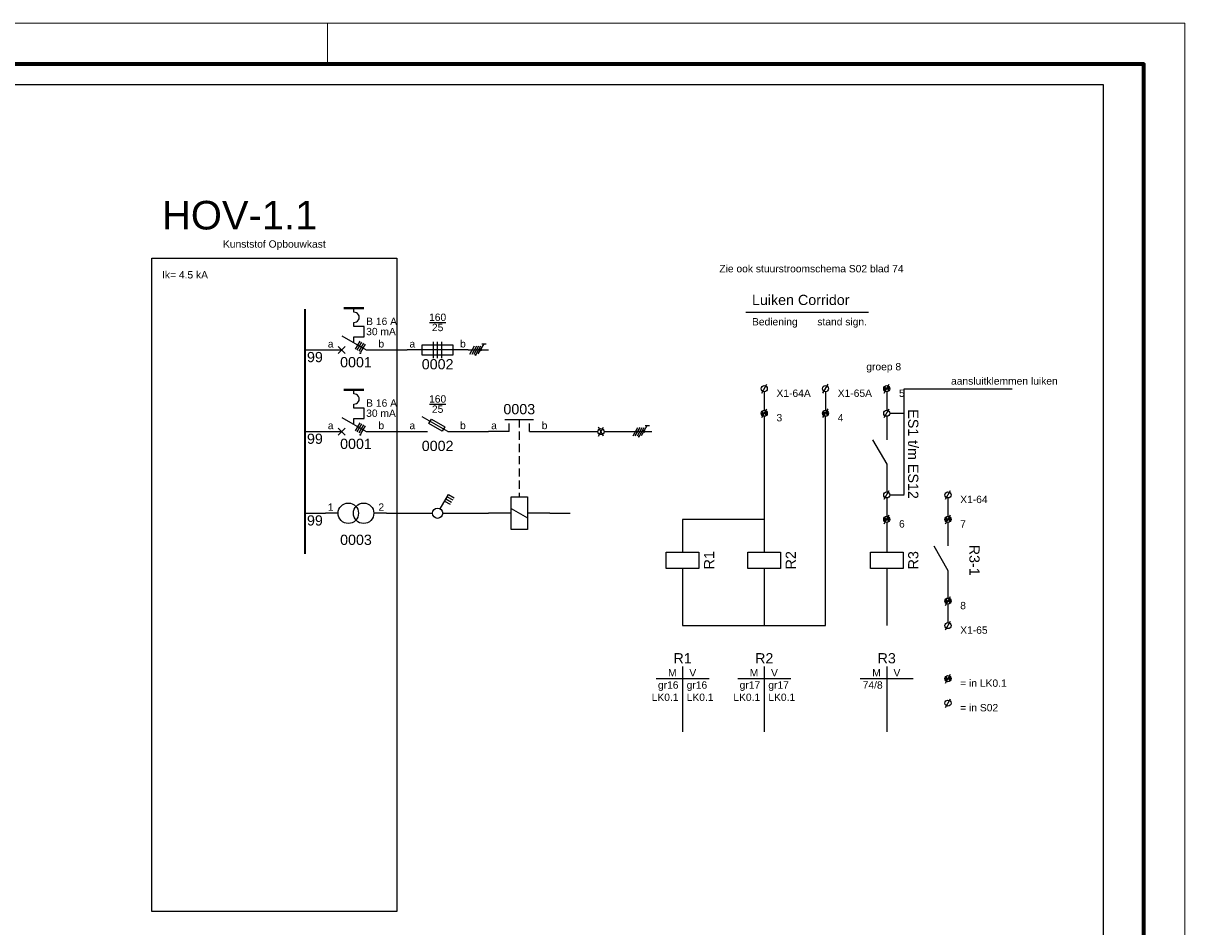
# Model space of a CAD drawing. Header units: millimetres. Extents: x -237800 to -118900, y -84100 to 8992.
# Tile 45 of 45: x -147350 to -118900, y -22126 to 0. Entities that reach past the tile are written whole.
import ezdxf
from ezdxf.enums import TextEntityAlignment as Align

# ---------------------------------------------------------------- set-up
doc = ezdxf.new("R2010")
doc.units = ezdxf.units.MM
doc.linetypes.add('RVB_ALG_1xLong', pattern=[6, 4, -2])
doc.layers.add('6-.--.--_Installaties_elektrotechnisch', color=3, linetype='Continuous')
doc.layers.add('RVB_ALG_TEKENBLAD_ALGEMEEN', color=2, linetype='Continuous')
doc.styles.add('RVB_ALG 01.8mm_RE', font='arial.ttf', dxfattribs={"height": 1.8})
doc.styles.get("Standard").update_dxf_attribs({"font": 'arial.ttf'})

# ---------------------------------------------------------------- blocks, each defined once
blk = doc.blocks.new('*U229')
h = blk.add_hatch(color=0)
edge = h.paths.add_edge_path()
edge.add_arc((-6.44, -0.79), 0.25, 0, 360)
at = {"color": 0}
for p, q in [((-7.62, 0.18), (-6.47, 2.18)), ((-7.19, -0.07), (-6.04, 1.93)), ((-6.75, -0.32), (-5.6, 1.68)), ((-6.32, -0.57), (-5.17, 1.43))]:
    blk.add_line(p, q, dxfattribs=at)
blk = doc.blocks.new('*U169')
at = {"color": 1, "linetype": 'Continuous', "lineweight": -2, "transparency": 16777216}
blk.add_line((5.5, 6.75), (9.5, 6.75), dxfattribs=at)
at = {"color": 0, "linetype": 'Continuous', "lineweight": -2, "transparency": 16777216}
for p, q in [((15, 0), (0, 0)), ((3.75, 1.25), (11.25, 1.25)), ((3.75, -1.25), (3.75, 1.25)), ((11.25, 1.25), (11.25, -1.25)), ((11.25, -1.25), (3.75, -1.25))]:
    blk.add_line(p, q, dxfattribs=at)
at = {"color": 1, "linetype": 'Continuous', "lineweight": -2, "transparency": 16777216}
for tag, p in [('E_SCHRPTR', (7.5, 8)), ('E_SMLTPTR', (7.5, 5.5))]:
    blk.add_attdef(tag, text='', height=1.8, dxfattribs=at).set_placement(p, align=Align.MIDDLE_CENTER)
blk.add_attdef('E_ASK1', text='', height=1.8, dxfattribs=at).set_placement((2, 1.5), align=Align.MIDDLE_RIGHT)
blk.add_attdef('E_ASK2', text='', height=1.8, dxfattribs=at).set_placement((13, 1.5), align=Align.MIDDLE_LEFT)
at = {"color": 2, "linetype": 'Continuous', "lineweight": -2, "transparency": 16777216}
blk.add_attdef('E_ICODE', text='', height=2.5, dxfattribs=at).set_placement((7.5, -3.5), align=Align.MIDDLE_CENTER)
blk = doc.blocks.new('*U166')
at = {"linetype": 'Continuous', "transparency": 16777216}
for p, q in [((0, 0), (4, 0)), ((4.88, 0.88), (3.12, -0.88)), ((3.12, 0.88), (4.88, -0.88))]:
    blk.add_line(p, q, dxfattribs=at)
at = {"linetype": 'Continuous', "transparency": 16777216, "const_width": 0.5}
blk.add_lwpolyline([(4.5, 10.23), (9.5, 10.23)], dxfattribs=at)
at = {"linetype": 'Continuous', "transparency": 16777216}
blk.add_lwpolyline([(7, 1.73), (7, 3.23), (9.5, 3.23), (9.5, 5.73), (7, 5.73), (7, 6.73, 1.040388), (7, 9.23), (7, 10.23)], format="xyb", dxfattribs=at)
blk.add_lwpolyline([(4, 3.46), (10, 0), (15, 0)], dxfattribs=at)
at = {"color": 1, "linetype": 'Continuous', "transparency": 16777216}
for tag, p in [('E_AMP', (10, 7)), ('E_ARDLK', (10, 4.5)), ('E_ASK_2', (13, 1.5))]:
    blk.add_attdef(tag, text='', height=1.8, dxfattribs=at).set_placement(p, align=Align.MIDDLE_LEFT)
blk.add_attdef('E_ASK_1', text='', height=1.8, dxfattribs=at).set_placement((2, 1.5), align=Align.MIDDLE_RIGHT)
at = {"color": 2, "linetype": 'Continuous', "transparency": 16777216}
blk.add_attdef('E_ICODE', text='', height=2.5, dxfattribs=at).set_placement((7.5, -3), align=Align.MIDDLE_CENTER)
blk = doc.blocks.new('*U139')
at = {"color": 0}
for p, q in [((0, 0), (5, 0)), ((20, 0), (25, 0)), ((40, 0), (45, 0))]:
    blk.add_line(p, q, dxfattribs=at)
at = {"color": 0, "linetype": 'Continuous', "lineweight": 35, "const_width": 0.5}
blk.add_lwpolyline([(0, -10), (0, 10)], dxfattribs=at)
at = {"color": 1, "linetype": 'Continuous', "lineweight": 18}
blk.add_attdef('L', text='', height=1.8, dxfattribs=at).set_placement((-0.5, 0.5), align=Align.BOTTOM_RIGHT)
at = {"color": 2, "linetype": 'Continuous', "lineweight": 18}
blk.add_attdef('GR', text='', height=2.5, dxfattribs=at).set_placement((0.5, -0.5), align=Align.TOP_LEFT)
blk = doc.blocks.new('*U235')
h = blk.add_hatch(color=0)
edge = h.paths.add_edge_path()
edge.add_arc((-3.2, -1.22), 0.25, 0, 360)
at = {"color": 0}
for p, q in [((-4.58, -1), (-3.43, 1)), ((-4.08, -1), (-2.93, 1)), ((-3.58, -1), (-2.43, 1)), ((-3.08, -1), (-1.93, 1)), ((-2.57, -0.99), (-1.14, 1.5)), ((-1.64, 1.5), (-0.64, 1.5))]:
    blk.add_line(p, q, dxfattribs=at)
blk.add_circle((-2, 0), 0.25, dxfattribs=at)
blk = doc.blocks.new('*U168')
at = {"color": 1, "linetype": 'Continuous', "lineweight": -2, "transparency": 16777216}
blk.add_line((5.5, 6.75), (9.5, 6.75), dxfattribs=at)
at = {"color": 0, "linetype": 'Continuous', "lineweight": -2, "transparency": 16777216}
for p, q in [((10, 0), (3.75, 3.61)), ((5.36, 1.96), (5.98, 3.04)), ((5.98, 3.04), (9.23, 1.17)), ((0, 0), (5, 0)), ((8.6, 0.08), (5.36, 1.96)), ((9.23, 1.17), (8.6, 0.08)), ((10, 0), (15, 0))]:
    blk.add_line(p, q, dxfattribs=at)
at = {"color": 1, "linetype": 'Continuous', "lineweight": -2, "transparency": 16777216}
for tag, p in [('E_SCHRPTR', (7.5, 8)), ('E_SMLTPTR', (7.5, 5.5))]:
    blk.add_attdef(tag, text='', height=1.8, dxfattribs=at).set_placement(p, align=Align.MIDDLE_CENTER)
blk.add_attdef('E_ASK1', text='', height=1.8, dxfattribs=at).set_placement((2, 1.5), align=Align.MIDDLE_RIGHT)
blk.add_attdef('E_ASK2', text='', height=1.8, dxfattribs=at).set_placement((13, 1.5), align=Align.MIDDLE_LEFT)
at = {"color": 2, "linetype": 'Continuous', "lineweight": -2, "transparency": 16777216}
blk.add_attdef('E_ICODE', text='', height=2.5, dxfattribs=at).set_placement((7.5, -3.5), align=Align.MIDDLE_CENTER)
blk = doc.blocks.new('*U209')
at = {"color": 0}
for p, q in [((4, 3), (11, 3)), ((5, 0), (0, 0)), ((5, 0), (5, 2)), ((10, 0), (10, 2)), ((10, 0), (15, 0)), ((5.5, -18.85), (9.5, -21.15)), ((5.5, -20), (0, -20)), ((15, -20), (9.5, -20))]:
    blk.add_line(p, q, dxfattribs=at)
at = {"linetype": 'RVB_ALG_1xLong', "ltscale": 0.5}
blk.add_line((7.5, 3), (7.5, -16), dxfattribs=at)
at = {"color": 0}
blk.add_lwpolyline([(5.5, -16), (9.5, -16), (9.5, -24), (5.5, -24)], close=True, dxfattribs=at)
at = {"color": 2}
blk.add_attdef('E_ICODE', text='', height=2.5, dxfattribs=at).set_placement((7.5, 5.5), align=Align.MIDDLE_CENTER)
at = {"color": 1, "lineweight": 18}
blk.add_attdef('E_ASK1', text='', height=1.8, dxfattribs=at).set_placement((2, 1.5), align=Align.MIDDLE_RIGHT)
blk.add_attdef('E_ASK2', text='', height=1.8, dxfattribs=at).set_placement((13, 1.5), align=Align.MIDDLE_LEFT)
blk = doc.blocks.new('*U135')
for p, q in [((0, 0), (6.75, 0)), ((8.25, 0), (15, 0))]:
    blk.add_line(p, q)
at = {"color": 0, "linetype": 'Continuous'}
blk.add_line((6.88, -1.08), (8.12, 1.08), dxfattribs=at)
at = {"color": 0, "linetype": 'Continuous', "ltscale": 5}
blk.add_line((8.12, -1.08), (6.88, 1.08), dxfattribs=at)
at = {"color": 0, "linetype": 'Continuous'}
blk.add_circle((7.5, 0), 0.75, dxfattribs=at)
blk = doc.blocks.new('*U140')
at = {"color": 0}
for p, q in [((0, 0), (5, 0)), ((20, 0), (25, 0)), ((40, 0), (45, 0)), ((60, 0), (65, 0)), ((80, 0), (85, 0))]:
    blk.add_line(p, q, dxfattribs=at)
at = {"color": 0, "linetype": 'Continuous', "lineweight": 35, "const_width": 0.5}
blk.add_lwpolyline([(0, -10), (0, 10)], dxfattribs=at)
at = {"color": 1, "linetype": 'Continuous', "lineweight": 18}
blk.add_attdef('L', text='', height=1.8, dxfattribs=at).set_placement((-0.5, 0.5), align=Align.BOTTOM_RIGHT)
at = {"color": 2, "linetype": 'Continuous', "lineweight": 18}
blk.add_attdef('GR', text='', height=2.5, dxfattribs=at).set_placement((0.5, -0.5), align=Align.TOP_LEFT)
blk = doc.blocks.new('*U141')
at = {"color": 0}
for p, q in [((0, 0), (5, 0)), ((20, 0), (25, 0)), ((40, 0), (45, 0)), ((60, 0), (65, 0))]:
    blk.add_line(p, q, dxfattribs=at)
at = {"color": 0, "linetype": 'Continuous', "lineweight": 35, "const_width": 0.5}
blk.add_lwpolyline([(0, -10), (0, 10)], dxfattribs=at)
at = {"color": 1, "linetype": 'Continuous', "lineweight": 18}
blk.add_attdef('L', text='', height=1.8, dxfattribs=at).set_placement((-0.5, 0.5), align=Align.BOTTOM_RIGHT)
at = {"color": 2, "linetype": 'Continuous', "lineweight": 18}
blk.add_attdef('GR', text='', height=2.5, dxfattribs=at).set_placement((0.5, -0.5), align=Align.TOP_LEFT)
blk = doc.blocks.new('*U137')
at = {"color": 0, "linetype": 'Continuous'}
for p, q in [((8.12, 1.08), (10.16, 4.6)), ((9.22, 2.98), (10.57, 2.2)), ((9.53, 3.52), (10.88, 2.74)), ((9.84, 4.06), (11.2, 3.28)), ((10.16, 4.6), (11.51, 3.82))]:
    blk.add_line(p, q, dxfattribs=at)
for p, q in [((0, 0), (6.25, 0)), ((8.75, 0), (15, 0))]:
    blk.add_line(p, q)
blk.add_circle((7.5, 0), 1.25, dxfattribs=at)
at = {"color": 1, "linetype": 'Continuous'}
blk.add_attdef('E_SLET', text='', height=1.8, dxfattribs=at).set_placement((8.75, 4.5), align=Align.MIDDLE_CENTER)
blk.add_attdef('E_AMP', text='', height=1.8, dxfattribs=at).set_placement((9.5, -1.5), align=Align.MIDDLE_LEFT)
blk = doc.blocks.new('*U145')
at = {"color": 0, "transparency": 16777216}
for p, q in [((3.125, 0), (0, 0)), ((15, 0), (11.875, 0))]:
    blk.add_line(p, q, dxfattribs=at)
at = {"transparency": 16777216}
for centre in [(5.625, 0), (9.375, 0)]:
    blk.add_circle(centre, 2.5, dxfattribs=at)
at = {"color": 1, "lineweight": 18, "transparency": 16777216}
blk.add_attdef('E_ASK1', text='', height=1.8, dxfattribs=at).set_placement((2, 1.5), align=Align.MIDDLE_RIGHT)
blk.add_attdef('E_ASK2', text='', height=1.8, dxfattribs=at).set_placement((13, 1.5), align=Align.MIDDLE_LEFT)
at = {"color": 2, "transparency": 16777216}
blk.add_attdef('E_ICODE', text='', height=2.5, dxfattribs=at).set_placement((7.5, -6.5), align=Align.MIDDLE_CENTER)
blk = doc.blocks.new('*U232')
at = {"color": 0}
for p, q in [((-8.5, -2), (-8.5, 2)), ((-7.5, -2), (-7.5, 2)), ((-6.5, -2), (-6.5, 2))]:
    blk.add_line(p, q, dxfattribs=at)
blk = doc.blocks.new('*U144')
at = {"transparency": 16777216}
blk.add_line((0, 0), (4, 0), dxfattribs=at)
blk.add_lwpolyline([(4, 3.46), (10, 0), (15, 0)], dxfattribs=at)
at = {"color": 1, "linetype": 'Continuous', "transparency": 16777216}
blk.add_attdef('E_SLET', text='', height=1.8, dxfattribs=at).set_placement((8.75, 4.5), align=Align.MIDDLE_CENTER)
at = {"color": 1, "lineweight": 18, "transparency": 16777216}
blk.add_attdef('E_ASK1', text='', height=1.8, dxfattribs=at).set_placement((2, 1.5), align=Align.MIDDLE_RIGHT)
blk.add_attdef('E_ASK2', text='', height=1.8, dxfattribs=at).set_placement((13, 1.5), align=Align.MIDDLE_LEFT)
at = {"color": 1, "linetype": 'Continuous', "transparency": 16777216}
blk.add_attdef('E_AMP', text='', height=1.8, dxfattribs=at).set_placement((9.5, -1.5), align=Align.MIDDLE_LEFT)
at = {"color": 2, "transparency": 16777216}
blk.add_attdef('E_ICODE', text='', height=2.5, dxfattribs=at).set_placement((7.5, -6.5), align=Align.MIDDLE_CENTER)
blk = doc.blocks.new('*U146')
at = {"color": 0, "transparency": 16777216}
for p, q in [((5.5, 0), (0, 0)), ((15, 0), (9.5, 0))]:
    blk.add_line(p, q, dxfattribs=at)
blk.add_lwpolyline([(5.5, 4), (9.5, 4), (9.5, -4), (5.5, -4)], close=True, dxfattribs=at)
at = {"color": 1, "lineweight": 18, "transparency": 16777216}
blk.add_attdef('E_ASK1', text='', height=1.8, dxfattribs=at).set_placement((2, 1.5), align=Align.MIDDLE_RIGHT)
blk.add_attdef('E_ASK2', text='', height=1.8, dxfattribs=at).set_placement((13, 1.5), align=Align.MIDDLE_LEFT)
at = {"color": 2, "transparency": 16777216}
blk.add_attdef('E_ICODE', text='', height=2.5, dxfattribs=at).set_placement((7.5, -6.5), align=Align.MIDDLE_CENTER)
blk = doc.blocks.new('6-.--.--_Relais_Contactverwijzing')
at = {"color": 0, "transparency": 16777216}
for points in [[(0, 0), (0, -16)], [(-6.5, -3), (6.5, -3)]]:
    blk.add_lwpolyline(points, dxfattribs=at)
at = {"color": 1, "transparency": 16777216}
for s, p in [('M', (-2.5, -3)), ('V', (2.5, -3))]:
    blk.add_text(s, height=1.8, dxfattribs=at).set_placement(p, align=Align.BOTTOM_CENTER)
at = {"color": 2, "transparency": 16777216}
blk.add_attdef('E_ICODE', text='', height=2.5, dxfattribs=at).set_placement((0, 0), align=Align.BOTTOM_CENTER)
at = {"color": 1, "transparency": 16777216}
for tag, p in [('M_01', (-1, -6)), ('M_02', (-1, -9)), ('M_03', (-1, -12)), ('M_04', (-1, -15))]:
    blk.add_attdef(tag, text='', height=1.8, dxfattribs=at).set_placement(p, align=Align.BOTTOM_RIGHT)
for tag, p in [('V_01', (1, -6)), ('V_02', (1, -9)), ('V_03', (1, -12)), ('V_04', (1, -15))]:
    blk.add_attdef(tag, text='', height=1.8, rotation=360, dxfattribs=at).set_placement(p, align=Align.BOTTOM_LEFT)
blk = doc.blocks.new('*U40')
at = {"color": 1, "linetype": 'Continuous', "lineweight": -2, "transparency": 16777216}
blk.add_line((-0.62, -1.08), (0.62, 1.08), dxfattribs=at)
blk.add_circle((0, 0), 0.75, dxfattribs=at)
at = {"color": 1, "linetype": 'Continuous', "lineweight": -2, "transparency": 16777216, "style": 'RVB_ALG 01.8mm_RE'}
for tag, p in [('E_VRDINR', (3, 3)), ('E_GRP', (3, 0.5)), ('E_BST', (3, -2)), ('E_AMP', (3, -4.5))]:
    blk.add_attdef(tag, p, '', height=1.8, dxfattribs=at)
blk = doc.blocks.new('*U142')
at = {"linetype": 'Continuous', "lineweight": -2, "transparency": 16777216}
h = blk.add_hatch(color=1, dxfattribs=at)
h.dxf.hatch_style = 1
h.paths.add_polyline_path([(0, 0), (-0.38, 0.65, 0.267949), (-0.75, 0, 0.267949), (-0.38, -0.65)])
h = blk.add_hatch(color=1, dxfattribs=at)
h.dxf.hatch_style = 1
h.paths.add_polyline_path([(0.37, 0.65), (0, 0), (0.37, -0.65, 0.267949), (0.75, 0, 0.267949)])
at = {"color": 1, "linetype": 'Continuous', "lineweight": -2, "transparency": 16777216}
blk.add_line((-0.62, -1.08), (0.62, 1.08), dxfattribs=at)
blk.add_circle((0, 0), 0.75, dxfattribs=at)
at = {"color": 1, "linetype": 'Continuous', "lineweight": -2, "transparency": 16777216, "style": 'RVB_ALG 01.8mm_RE'}
for tag, p in [('E_VRDINR', (3, 3)), ('E_GRP', (3, 0.5)), ('E_BST', (3, -2)), ('E_AMP', (3, -4.5))]:
    blk.add_attdef(tag, p, '', height=1.8, dxfattribs=at)
blk = doc.blocks.new('*U217')
at = {"color": 1, "linetype": 'Continuous', "lineweight": 18}
blk.add_lwpolyline([(-1189, 0), (0, 0), (0, 841), (-1189, 841)], close=True, dxfattribs=at)
at = {"color": 1, "linetype": 'Continuous', "lineweight": 18, "flags": 128}
blk.add_lwpolyline([(-210, 841), (-210, 831)], dxfattribs=at)
at = {"color": 5, "linetype": 'Continuous', "lineweight": 70}
blk.add_lwpolyline([(-1169, 10), (-10, 10), (-10, 831), (-1169, 831)], close=True, dxfattribs=at)

msp = doc.modelspace()

# ---------------------------------------------------------------- linework, layer by layer
at = {"layer": '6-.--.--_Installaties_elektrotechnisch', "transparency": 16777216}
msp.add_line((-129650, -7075), (-126650, -7075), dxfattribs=at)
at = {"layer": '6-.--.--_Installaties_elektrotechnisch', "color": 1, "linetype": 'RVB_ALG_1xLong', "transparency": 16777216}
msp.add_lwpolyline([(-144200, -5750), (-138200, -5750), (-138200, -21750), (-144200, -21750)], close=True, dxfattribs=at)
at = {"layer": '6-.--.--_Installaties_elektrotechnisch', "transparency": 16777216}
for points in [[(-129200, -9025), (-129200, -9475)], [(-127700, -9025), (-127700, -9475)], [(-126200, -9025), (-126200, -9475)], [(-131200, -13900), (-131200, -14750), (-127700, -14750), (-127700, -9625)], [(-129200, -9625), (-129200, -12400)], [(-126200, -9625), (-126200, -9800)], [(-126200, -11300), (-126200, -11475)], [(-126200, -11625), (-126200, -12075)], [(-124700, -11625), (-124700, -12075)], [(-129200, -12150), (-131200, -12150), (-131200, -12400)], [(-126200, -12225), (-126200, -12400)], [(-124700, -12225), (-124700, -12400)], [(-129200, -13900), (-129200, -14750)], [(-126200, -13900), (-126200, -14750)], [(-124700, -13900), (-124700, -14075)], [(-124700, -14225), (-124700, -14675)]]:
    msp.add_lwpolyline(points, dxfattribs=at)
at = {"layer": '6-.--.--_Installaties_elektrotechnisch', "color": 1, "linetype": 'RVB_ALG_1xLong', "transparency": 16777216}
for points in [[(-126125, -11550), (-125775, -11550), (-125775, -8950), (-123125, -8950)], [(-126125, -9550), (-125775, -9550)]]:
    msp.add_lwpolyline(points, dxfattribs=at)
at = {"layer": 'RVB_ALG_TEKENBLAD_ALGEMEEN', "transparency": 16777216}
msp.add_lwpolyline([(-166200, -1500), (-120900, -1500), (-120900, -28500), (-166200, -28500)], close=True, dxfattribs=at)

# ---------------------------------------------------------------- block references
at = {"layer": '6-.--.--_Installaties_elektrotechnisch', "transparency": 16777216, "xscale": 100, "yscale": 100, "zscale": 100}
for name, p, values in [('*U139', (-140450, -8000), {'GR': '99'}), ('*U166', (-139950, -8000), {'E_ICODE': '0001', 'E_AMP': 'B 16 A', 'E_ARDLK': '30 mA', 'E_ASK_1': 'a', 'E_ASK_2': 'b'}), ('*U140', (-140450, -10000), {'GR': '99'}), ('*U166', (-139950, -10000), {'E_ICODE': '0001', 'E_AMP': 'B 16 A', 'E_ARDLK': '30 mA', 'E_ASK_1': 'a', 'E_ASK_2': 'b'}), ('*U40', (-129200, -8950), {'E_BST': 'X1-64A'}), ('*U40', (-127700, -8950), {'E_BST': 'X1-65A'}), ('*U142', (-126200, -8950), {'E_BST': '5'}), ('*U209', (-135950, -10000), {'E_ICODE': '0003', 'E_ASK1': 'a', 'E_ASK2': 'b'}), ('*U142', (-129200, -9550), {'E_BST': '3'}), ('*U142', (-127700, -9550), {'E_BST': '4'}), ('*U141', (-140450, -12000), {'GR': '99'}), ('*U40', (-124700, -11550), {'E_BST': 'X1-64'}), ('*U142', (-126200, -12150), {'E_BST': '6'}), ('*U142', (-124700, -12150), {'E_BST': '7'}), ('*U142', (-124700, -14150), {'E_BST': '8'}), ('*U40', (-124700, -14750), {'E_BST': 'X1-65'}), ('6-.--.--_Relais_Contactverwijzing', (-131200, -15750), {'E_ICODE': 'R1', 'M_01': 'gr16', 'M_02': 'LK0.1', 'V_01': 'gr16', 'V_02': 'LK0.1'}), ('6-.--.--_Relais_Contactverwijzing', (-129200, -15750), {'E_ICODE': 'R2', 'M_01': 'gr17', 'M_02': 'LK0.1', 'V_01': 'gr17', 'V_02': 'LK0.1'}), ('6-.--.--_Relais_Contactverwijzing', (-126200, -15750), {'E_ICODE': 'R3', 'M_01': '74/8'}), ('*U142', (-124700, -16050), {'E_BST': '= in LK0.1'}), ('*U40', (-124700, -16650), {'E_BST': '= in S02'})]:
    msp.add_blockref(name, p, dxfattribs=at).add_auto_attribs(values)
at = {"layer": '6-.--.--_Installaties_elektrotechnisch', "transparency": 16777216}
ref = msp.add_blockref('*U169', (-137950, -8000), dxfattribs=dict(at, xscale=100, yscale=100, zscale=100))
ref.add_attrib('E_ICODE', '0002', dxfattribs={"layer": '0', "color": 2, "linetype": 'Continuous', "lineweight": -2, "transparency": 16777216, "height": 250}).set_placement((-137200, -8350), align=Align.MIDDLE_CENTER)
ref.add_attrib('E_ASK1', 'a', dxfattribs={"layer": '0', "color": 1, "linetype": 'Continuous', "lineweight": -2, "transparency": 16777216, "height": 180}).set_placement((-137750, -7850), align=Align.MIDDLE_RIGHT)
ref.add_attrib('E_ASK2', 'b', dxfattribs={"layer": '0', "color": 1, "linetype": 'Continuous', "lineweight": -2, "transparency": 16777216, "height": 180}).set_placement((-136650, -7850), align=Align.MIDDLE_LEFT)
ref.add_attrib('E_SCHRPTR', '160', dxfattribs={"color": 1, "linetype": 'Continuous', "lineweight": 18, "height": 180}).set_placement((-137200, -7200), align=Align.MIDDLE_CENTER)
ref.add_attrib('E_SMLTPTR', '25', dxfattribs={"color": 1, "linetype": 'Continuous', "lineweight": 18, "height": 180}).set_placement((-137200, -7450), align=Align.MIDDLE_CENTER)
at = {"layer": '6-.--.--_Installaties_elektrotechnisch', "transparency": 16777216, "xscale": 100, "yscale": 100, "zscale": 100}
for name, p in [('*U229', (-138450, -8000)), ('*U232', (-136450, -8000)), ('*U235', (-135950, -8000)), ('*U40', (-126200, -9550)), ('*U229', (-138450, -10000)), ('*U135', (-133950, -10000)), ('*U235', (-131950, -10000)), ('*U137', (-137950, -12000)), ('*U40', (-126200, -11550))]:
    msp.add_blockref(name, p, dxfattribs=at)
at = {"layer": '6-.--.--_Installaties_elektrotechnisch', "transparency": 16777216}
ref = msp.add_blockref('*U168', (-137950, -10000), dxfattribs=dict(at, xscale=100, yscale=100, zscale=100))
ref.add_attrib('E_ICODE', '0002', dxfattribs={"layer": '0', "color": 2, "linetype": 'Continuous', "lineweight": -2, "transparency": 16777216, "height": 250}).set_placement((-137200, -10350), align=Align.MIDDLE_CENTER)
ref.add_attrib('E_ASK1', 'a', dxfattribs={"layer": '0', "color": 1, "linetype": 'Continuous', "lineweight": -2, "transparency": 16777216, "height": 180}).set_placement((-137750, -9850), align=Align.MIDDLE_RIGHT)
ref.add_attrib('E_ASK2', 'b', dxfattribs={"layer": '0', "color": 1, "linetype": 'Continuous', "lineweight": -2, "transparency": 16777216, "height": 180}).set_placement((-136650, -9850), align=Align.MIDDLE_LEFT)
ref.add_attrib('E_SCHRPTR', '160', dxfattribs={"color": 1, "linetype": 'Continuous', "lineweight": 18, "height": 180}).set_placement((-137200, -9200), align=Align.MIDDLE_CENTER)
ref.add_attrib('E_SMLTPTR', '25', dxfattribs={"color": 1, "linetype": 'Continuous', "lineweight": 18, "height": 180}).set_placement((-137200, -9450), align=Align.MIDDLE_CENTER)
ref = msp.add_blockref('*U144', (-126200, -9800), dxfattribs=dict(at, xscale=-100, yscale=100, zscale=100, rotation=90))
ref.add_attrib('E_ICODE', 'ES1 t/m ES12', dxfattribs={"layer": '0', "color": 2, "height": 250, "rotation": 270}).set_placement((-125550, -10550), align=Align.MIDDLE_CENTER)
ref = msp.add_blockref('*U145', (-139950, -12000), dxfattribs=dict(at, xscale=100, yscale=100, zscale=100))
ref.add_attrib('E_ICODE', '0003', dxfattribs={"layer": '0', "color": 2, "height": 250}).set_placement((-139200, -12650), align=Align.MIDDLE_CENTER)
ref.add_attrib('E_ASK1', '1', dxfattribs={"layer": '0', "color": 1, "lineweight": 18, "height": 180}).set_placement((-139750, -11850), align=Align.MIDDLE_RIGHT)
ref.add_attrib('E_ASK2', '2', dxfattribs={"layer": '0', "color": 1, "lineweight": 18, "height": 180}).set_placement((-138650, -11850), align=Align.MIDDLE_LEFT)
ref = msp.add_blockref('*U146', (-131200, -13900), dxfattribs=dict(at, xscale=100, yscale=100, zscale=100, rotation=90))
ref.add_attrib('E_ICODE', 'R1', dxfattribs={"layer": '0', "color": 2, "height": 250, "rotation": 90}).set_placement((-130550, -13150), align=Align.MIDDLE_CENTER)
ref = msp.add_blockref('*U146', (-129200, -13900), dxfattribs=dict(at, xscale=100, yscale=100, zscale=100, rotation=90))
ref.add_attrib('E_ICODE', 'R2', dxfattribs={"layer": '0', "color": 2, "height": 250, "rotation": 90}).set_placement((-128550, -13150), align=Align.MIDDLE_CENTER)
ref = msp.add_blockref('*U146', (-126200, -13900), dxfattribs=dict(at, xscale=100, yscale=100, zscale=100, rotation=90))
ref.add_attrib('E_ICODE', 'R3', dxfattribs={"layer": '0', "color": 2, "height": 250, "rotation": 90}).set_placement((-125550, -13150), align=Align.MIDDLE_CENTER)
ref = msp.add_blockref('*U144', (-124700, -12400), dxfattribs=dict(at, xscale=-100, yscale=100, zscale=100, rotation=90))
ref.add_attrib('E_ICODE', 'R3-1', dxfattribs={"layer": '0', "color": 2, "height": 250, "rotation": 270}).set_placement((-124050, -13150), align=Align.MIDDLE_CENTER)
at = {"layer": 'RVB_ALG_TEKENBLAD_ALGEMEEN', "xscale": 100, "yscale": 100, "zscale": 100}
msp.add_blockref('*U217', (-118900, -84100), dxfattribs=at)

# ---------------------------------------------------------------- texts
at = {"layer": '6-.--.--_Installaties_elektrotechnisch', "color": 2, "transparency": 16777216}
for s, height, p in [('HOV-1.1', 700, (-143950, -5050)), ('Luiken Corridor', 250, (-129500, -6900))]:
    msp.add_text(s, height=height, dxfattribs=at).set_placement(p)
at = {"layer": '6-.--.--_Installaties_elektrotechnisch', "color": 1, "transparency": 16777216}
msp.add_text('Kunststof Opbouwkast', height=180, dxfattribs=at).set_placement((-141200, -5550), align=Align.BOTTOM_CENTER)
for s, p in [('Zie ook stuurstroomschema S02 blad 74', (-130300, -6100)), ('Ik= 4.5 kA', (-143950, -6250)), ('Bediening', (-129500, -7400)), ('stand sign.', (-127900, -7400)), ('groep 8', (-126700, -8500)), ('aansluitklemmen luiken', (-124625, -8850))]:
    msp.add_text(s, height=180, dxfattribs=at).set_placement(p)

doc.saveas('drawing.dxf')
